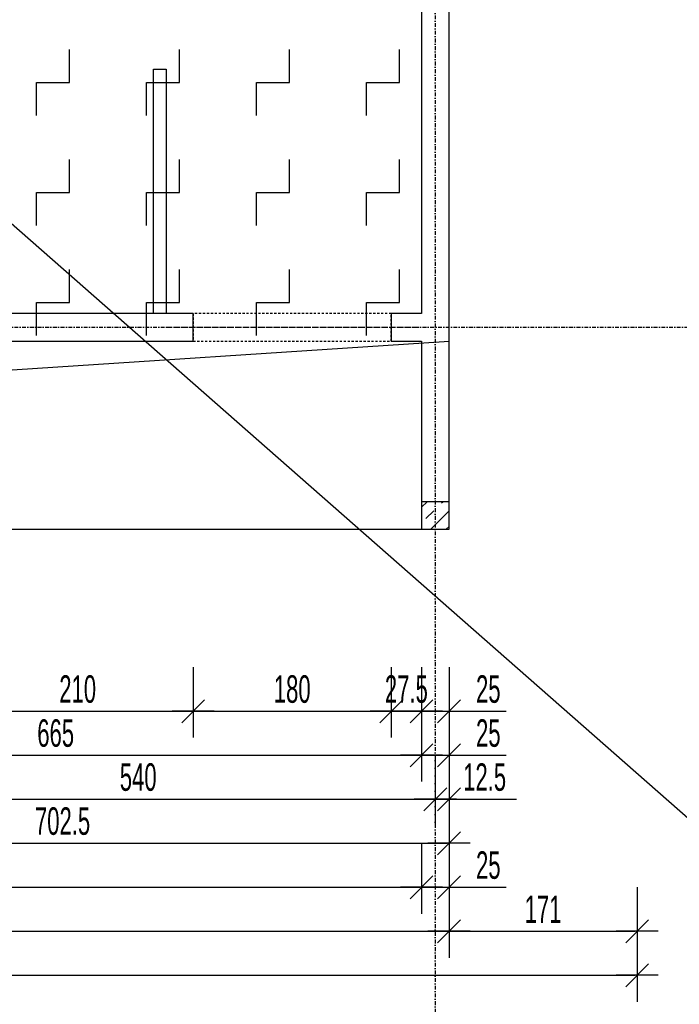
# Model space of a CAD drawing. Header units: millimetres. Extents: x -22500 to -4121, y -19317 to -14831.
# Tile 61 of 70: x -5434 to -4834, y -18631 to -17736. Entities that reach past the tile are written whole.
import ezdxf

# ---------------------------------------------------------------- set-up
doc = ezdxf.new("R2010")
doc.units = ezdxf.units.MM
doc.header["$LTSCALE"] = 10
doc.linetypes.add('MO', pattern=[0.7, 0.35, -0.17, 0.01, -0.17])
doc.linetypes.add('MP', pattern=[0.36, 0.2, -0.16])
for name, color, linetype in [('BA_szr', 1, 'Continuous'), ('BA_wym', 1, 'Continuous'), ('BD_lpm', 1, 'MP'), ('BD_osm', 1, 'MO'), ('BD_wic', 1, 'Continuous'), ('BD_wig', 3, 'Continuous'), ('BZ_P_prz', 4, 'Continuous')]:
    doc.layers.add(name, color=color, linetype=linetype)
doc.styles.add('BIKWYM', font='bikromsw.shx', dxfattribs={"width": 0.6})
doc.dimstyles.new('BA_KR_100_cm', dxfattribs={"dimtxt": 25, "dimasz": 1.666667, "dimexe": 24, "dimexo": 0, "dimgap": 0, "dimtad": 0, "dimdec": 1, "dimrnd": 0.5, "dimzin": 9, "dimdsep": 46, "dimtxsty": 'BIKWYM', "dimblk": 'WYM-KR', "dimcen": 0, "dimdle": 20, "dimclrd": 256, "dimclre": 256, "dimclrt": 2, "dimadec": 0, "dimazin": 0, "dimtfac": 0.033333, "dimtdec": 1, "dimtmove": 0, "dimatfit": 3, "dimldrblk": 'WYM-KR', "dimfxl": 25, "dimfxlon": 1, "dimtvp": 0.8, "dimtolj": 1, "dimarcsym": 0})

# ---------------------------------------------------------------- blocks, each defined once
blk = doc.blocks.new('WYM-KR')
at = {"color": 7, "linetype": 'ByBlock'}
blk.add_line((6.24, 6.24), (-6.24, -6.24), dxfattribs=at)
at = {"linetype": 'ByBlock'}
blk.add_line((11.52, 0), (-11.52, 0), dxfattribs=at)
blk = doc.blocks.new('*D480')
at = {"layer": 'BA_wym', "lineweight": -2}
for p, q in [((-5485.94, -18324.69), (-5485.94, -18388.69)), ((-5275.94, -18324.69), (-5275.94, -18388.69)), ((-5484.27, -18364.69), (-5277.61, -18364.69))]:
    blk.add_line(p, q, dxfattribs=at)
at = {"layer": 'Defpoints', "color": 0}
for p in [(-5485.94, -18028.23), (-5275.94, -18028.23), (-5275.94, -18364.69)]:
    blk.add_point(p, dxfattribs=at)
at = {"layer": 'BA_wym', "lineweight": -2, "xscale": 1.666666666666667, "yscale": 1.666666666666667, "zscale": 1.666666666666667, "rotation": 180}
blk.add_blockref('WYM-KR', (-5485.94, -18364.69), dxfattribs=at)
at = {"layer": 'BA_wym', "lineweight": -2, "xscale": 1.666666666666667, "yscale": 1.666666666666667, "zscale": 1.666666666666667}
blk.add_blockref('WYM-KR', (-5275.94, -18364.69), dxfattribs=at)
at = {"layer": 'BA_wym', "color": 2, "insert": (-5380.94, -18344.69), "char_height": 25, "attachment_point": 5, "style": 'BIKWYM'}
blk.add_mtext('\\A1;210', dxfattribs=at)
blk = doc.blocks.new('*D481')
at = {"layer": 'BA_wym', "lineweight": -2}
for p, q in [((-5275.94, -18324.69), (-5275.94, -18388.69)), ((-5095.94, -18324.69), (-5095.94, -18388.69)), ((-5274.27, -18364.69), (-5097.61, -18364.69))]:
    blk.add_line(p, q, dxfattribs=at)
at = {"layer": 'Defpoints', "color": 0}
for p in [(-5275.94, -18028.23), (-5095.94, -18028.23), (-5095.94, -18364.69)]:
    blk.add_point(p, dxfattribs=at)
at = {"layer": 'BA_wym', "lineweight": -2, "xscale": 1.666666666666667, "yscale": 1.666666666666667, "zscale": 1.666666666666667, "rotation": 180}
blk.add_blockref('WYM-KR', (-5275.94, -18364.69), dxfattribs=at)
at = {"layer": 'BA_wym', "lineweight": -2, "xscale": 1.666666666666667, "yscale": 1.666666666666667, "zscale": 1.666666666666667}
blk.add_blockref('WYM-KR', (-5095.94, -18364.69), dxfattribs=at)
at = {"layer": 'BA_wym', "color": 2, "insert": (-5185.94, -18344.69), "char_height": 25, "attachment_point": 5, "style": 'BIKWYM'}
blk.add_mtext('\\A1;180', dxfattribs=at)
blk = doc.blocks.new('*D482')
at = {"layer": 'BA_wym', "lineweight": -2}
for p, q in [((-5095.94, -18324.69), (-5095.94, -18388.69)), ((-5068.43, -18324.69), (-5068.43, -18388.69)), ((-5097.61, -18364.69), (-5099.27, -18364.69)), ((-5095.94, -18364.69), (-5068.43, -18364.69)), ((-5066.77, -18364.69), (-5065.1, -18364.69))]:
    blk.add_line(p, q, dxfattribs=at)
at = {"layer": 'Defpoints', "color": 0}
for p in [(-5095.94, -18028.23), (-5068.43, -18199.23), (-5068.43, -18364.69)]:
    blk.add_point(p, dxfattribs=at)
at = {"layer": 'BA_wym', "lineweight": -2, "xscale": 1.666666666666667, "yscale": 1.666666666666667, "zscale": 1.666666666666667}
blk.add_blockref('WYM-KR', (-5095.94, -18364.69), dxfattribs=at)
at = {"layer": 'BA_wym', "lineweight": -2, "xscale": 1.666666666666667, "yscale": 1.666666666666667, "zscale": 1.666666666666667, "rotation": 180}
blk.add_blockref('WYM-KR', (-5068.43, -18364.69), dxfattribs=at)
at = {"layer": 'BA_wym', "color": 2, "insert": (-5082.19, -18344.69), "char_height": 25, "attachment_point": 5, "style": 'BIKWYM'}
blk.add_mtext('\\A1;27.5', dxfattribs=at)
blk = doc.blocks.new('*D483')
at = {"layer": 'BA_wym', "lineweight": -2}
for p, q in [((-5068.43, -18324.69), (-5068.43, -18388.69)), ((-5043.43, -18324.69), (-5043.43, -18388.69)), ((-5070.1, -18364.69), (-5071.77, -18364.69)), ((-5068.43, -18364.69), (-5043.43, -18364.69)), ((-5041.77, -18364.69), (-4991.53, -18364.69))]:
    blk.add_line(p, q, dxfattribs=at)
at = {"layer": 'Defpoints', "color": 0}
for p in [(-5068.43, -18199.23), (-5043.43, -18199.23), (-5043.43, -18364.69)]:
    blk.add_point(p, dxfattribs=at)
at = {"layer": 'BA_wym', "lineweight": -2, "xscale": 1.666666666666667, "yscale": 1.666666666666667, "zscale": 1.666666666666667}
blk.add_blockref('WYM-KR', (-5068.43, -18364.69), dxfattribs=at)
at = {"layer": 'BA_wym', "lineweight": -2, "xscale": 1.666666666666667, "yscale": 1.666666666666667, "zscale": 1.666666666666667, "rotation": 180}
blk.add_blockref('WYM-KR', (-5043.43, -18364.69), dxfattribs=at)
at = {"layer": 'BA_wym', "color": 2, "insert": (-5007.72, -18344.69), "char_height": 25, "attachment_point": 5, "style": 'BIKWYM'}
blk.add_mtext('\\A1;25', dxfattribs=at)
blk = doc.blocks.new('*D491')
at = {"layer": 'BA_wym', "lineweight": -2}
for p, q in [((-5733.43, -18364.69), (-5733.43, -18428.69)), ((-5068.43, -18364.69), (-5068.43, -18428.69)), ((-5731.77, -18404.69), (-5070.1, -18404.69))]:
    blk.add_line(p, q, dxfattribs=at)
at = {"layer": 'Defpoints', "color": 0}
for p in [(-5733.43, -18003.23), (-5068.43, -18199.23), (-5068.43, -18404.69)]:
    blk.add_point(p, dxfattribs=at)
at = {"layer": 'BA_wym', "lineweight": -2, "xscale": 1.666666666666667, "yscale": 1.666666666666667, "zscale": 1.666666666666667, "rotation": 180}
blk.add_blockref('WYM-KR', (-5733.43, -18404.69), dxfattribs=at)
at = {"layer": 'BA_wym', "lineweight": -2, "xscale": 1.666666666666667, "yscale": 1.666666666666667, "zscale": 1.666666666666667}
blk.add_blockref('WYM-KR', (-5068.43, -18404.69), dxfattribs=at)
at = {"layer": 'BA_wym', "color": 2, "insert": (-5400.93, -18384.69), "char_height": 25, "attachment_point": 5, "style": 'BIKWYM'}
blk.add_mtext('\\A1;665', dxfattribs=at)
blk = doc.blocks.new('*D492')
at = {"layer": 'BA_wym', "lineweight": -2}
for p, q in [((-5068.43, -18364.69), (-5068.43, -18428.69)), ((-5043.43, -18364.69), (-5043.43, -18428.69)), ((-5070.1, -18404.69), (-5071.77, -18404.69)), ((-5068.43, -18404.69), (-5043.43, -18404.69)), ((-5041.77, -18404.69), (-4991.53, -18404.69))]:
    blk.add_line(p, q, dxfattribs=at)
at = {"layer": 'Defpoints', "color": 0}
for p in [(-5068.43, -18199.23), (-5043.43, -18199.23), (-5043.43, -18404.69)]:
    blk.add_point(p, dxfattribs=at)
at = {"layer": 'BA_wym', "lineweight": -2, "xscale": 1.666666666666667, "yscale": 1.666666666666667, "zscale": 1.666666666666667}
blk.add_blockref('WYM-KR', (-5068.43, -18404.69), dxfattribs=at)
at = {"layer": 'BA_wym', "lineweight": -2, "xscale": 1.666666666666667, "yscale": 1.666666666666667, "zscale": 1.666666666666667, "rotation": 180}
blk.add_blockref('WYM-KR', (-5043.43, -18404.69), dxfattribs=at)
at = {"layer": 'BA_wym', "color": 2, "insert": (-5007.72, -18384.69), "char_height": 25, "attachment_point": 5, "style": 'BIKWYM'}
blk.add_mtext('\\A1;25', dxfattribs=at)
blk = doc.blocks.new('*D499')
at = {"layer": 'BA_wym', "lineweight": -2}
for p, q in [((-5595.93, -18404.69), (-5595.93, -18468.69)), ((-5055.93, -18404.69), (-5055.93, -18468.69)), ((-5594.27, -18444.69), (-5057.6, -18444.69))]:
    blk.add_line(p, q, dxfattribs=at)
at = {"layer": 'Defpoints', "color": 0}
for p in [(-5595.93, -18028.43), (-5055.93, -18032.4), (-5055.93, -18444.69)]:
    blk.add_point(p, dxfattribs=at)
at = {"layer": 'BA_wym', "lineweight": -2, "xscale": 1.666666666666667, "yscale": 1.666666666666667, "zscale": 1.666666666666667, "rotation": 180}
blk.add_blockref('WYM-KR', (-5595.93, -18444.69), dxfattribs=at)
at = {"layer": 'BA_wym', "lineweight": -2, "xscale": 1.666666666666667, "yscale": 1.666666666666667, "zscale": 1.666666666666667}
blk.add_blockref('WYM-KR', (-5055.93, -18444.69), dxfattribs=at)
at = {"layer": 'BA_wym', "color": 2, "insert": (-5325.93, -18424.69), "char_height": 25, "attachment_point": 5, "style": 'BIKWYM'}
blk.add_mtext('\\A1;540', dxfattribs=at)
blk = doc.blocks.new('*D500')
at = {"layer": 'BA_wym', "lineweight": -2}
for p, q in [((-5055.93, -18404.69), (-5055.93, -18468.69)), ((-5043.43, -18404.69), (-5043.43, -18468.69)), ((-5057.6, -18444.69), (-5059.27, -18444.69)), ((-5055.93, -18444.69), (-5043.43, -18444.69)), ((-5041.77, -18444.69), (-4982.01, -18444.69))]:
    blk.add_line(p, q, dxfattribs=at)
at = {"layer": 'Defpoints', "color": 0}
for p in [(-5055.93, -17926.63), (-5043.43, -18199.23), (-5043.43, -18444.69)]:
    blk.add_point(p, dxfattribs=at)
at = {"layer": 'BA_wym', "lineweight": -2, "xscale": 1.666666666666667, "yscale": 1.666666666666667, "zscale": 1.666666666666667}
blk.add_blockref('WYM-KR', (-5055.93, -18444.69), dxfattribs=at)
at = {"layer": 'BA_wym', "lineweight": -2, "xscale": 1.666666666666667, "yscale": 1.666666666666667, "zscale": 1.666666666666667, "rotation": 180}
blk.add_blockref('WYM-KR', (-5043.43, -18444.69), dxfattribs=at)
at = {"layer": 'BA_wym', "color": 2, "insert": (-5011.05, -18424.69), "char_height": 25, "attachment_point": 5, "style": 'BIKWYM'}
blk.add_mtext('\\A1;12.5', dxfattribs=at)
blk = doc.blocks.new('*D504')
at = {"layer": 'BA_wym', "lineweight": -2}
for p, q in [((-5745.93, -18444.69), (-5745.93, -18508.69)), ((-5043.43, -18444.69), (-5043.43, -18508.69)), ((-5744.27, -18484.69), (-5045.1, -18484.69))]:
    blk.add_line(p, q, dxfattribs=at)
at = {"layer": 'Defpoints', "color": 0}
for p in [(-5745.93, -18162.23), (-5043.43, -18199.23), (-5043.43, -18484.69)]:
    blk.add_point(p, dxfattribs=at)
at = {"layer": 'BA_wym', "lineweight": -2, "xscale": 1.666666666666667, "yscale": 1.666666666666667, "zscale": 1.666666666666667, "rotation": 180}
blk.add_blockref('WYM-KR', (-5745.93, -18484.69), dxfattribs=at)
at = {"layer": 'BA_wym', "lineweight": -2, "xscale": 1.666666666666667, "yscale": 1.666666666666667, "zscale": 1.666666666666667}
blk.add_blockref('WYM-KR', (-5043.43, -18484.69), dxfattribs=at)
at = {"layer": 'BA_wym', "color": 2, "insert": (-5394.68, -18464.69), "char_height": 25, "attachment_point": 5, "style": 'BIKWYM'}
blk.add_mtext('\\A1;702.5', dxfattribs=at)
blk = doc.blocks.new('*D506')
at = {"layer": 'BA_wym', "lineweight": -2}
for p, q in [((-7623.43, -18484.69), (-7623.43, -18548.69)), ((-5068.43, -18484.69), (-5068.43, -18548.69)), ((-7621.77, -18524.69), (-5070.1, -18524.69))]:
    blk.add_line(p, q, dxfattribs=at)
at = {"layer": 'Defpoints', "color": 0}
for p in [(-7623.43, -18199.23), (-5068.43, -18199.23), (-5068.43, -18524.69)]:
    blk.add_point(p, dxfattribs=at)
at = {"layer": 'BA_wym', "lineweight": -2, "xscale": 1.666666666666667, "yscale": 1.666666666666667, "zscale": 1.666666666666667, "rotation": 180}
blk.add_blockref('WYM-KR', (-7623.43, -18524.69), dxfattribs=at)
at = {"layer": 'BA_wym', "lineweight": -2, "xscale": 1.666666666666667, "yscale": 1.666666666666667, "zscale": 1.666666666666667}
blk.add_blockref('WYM-KR', (-5068.43, -18524.69), dxfattribs=at)
at = {"layer": 'BA_wym', "color": 2, "insert": (-6345.93, -18504.69), "char_height": 25, "attachment_point": 5, "style": 'BIKWYM'}
blk.add_mtext('\\A1;2555', dxfattribs=at)
blk = doc.blocks.new('*D507')
at = {"layer": 'BA_wym', "lineweight": -2}
for p, q in [((-5068.43, -18484.69), (-5068.43, -18548.69)), ((-5043.43, -18484.69), (-5043.43, -18548.69)), ((-5070.1, -18524.69), (-5071.77, -18524.69)), ((-5068.43, -18524.69), (-5043.43, -18524.69)), ((-5041.77, -18524.69), (-4991.53, -18524.69))]:
    blk.add_line(p, q, dxfattribs=at)
at = {"layer": 'Defpoints', "color": 0}
for p in [(-5068.43, -18199.23), (-5043.43, -18199.23), (-5043.43, -18524.69)]:
    blk.add_point(p, dxfattribs=at)
at = {"layer": 'BA_wym', "lineweight": -2, "xscale": 1.666666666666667, "yscale": 1.666666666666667, "zscale": 1.666666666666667}
blk.add_blockref('WYM-KR', (-5068.43, -18524.69), dxfattribs=at)
at = {"layer": 'BA_wym', "lineweight": -2, "xscale": 1.666666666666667, "yscale": 1.666666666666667, "zscale": 1.666666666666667, "rotation": 180}
blk.add_blockref('WYM-KR', (-5043.43, -18524.69), dxfattribs=at)
at = {"layer": 'BA_wym', "color": 2, "insert": (-5007.72, -18504.69), "char_height": 25, "attachment_point": 5, "style": 'BIKWYM'}
blk.add_mtext('\\A1;25', dxfattribs=at)
blk = doc.blocks.new('*D508')
at = {"layer": 'BA_wym', "lineweight": -2}
for p, q in [((-7648.43, -18524.69), (-7648.43, -18588.69)), ((-5043.43, -18524.69), (-5043.43, -18588.69)), ((-7646.77, -18564.69), (-5045.1, -18564.69))]:
    blk.add_line(p, q, dxfattribs=at)
at = {"layer": 'Defpoints', "color": 0}
for p in [(-7648.43, -18199.23), (-5043.43, -18199.23), (-5043.43, -18564.69)]:
    blk.add_point(p, dxfattribs=at)
at = {"layer": 'BA_wym', "lineweight": -2, "xscale": 1.666666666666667, "yscale": 1.666666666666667, "zscale": 1.666666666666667, "rotation": 180}
blk.add_blockref('WYM-KR', (-7648.43, -18564.69), dxfattribs=at)
at = {"layer": 'BA_wym', "lineweight": -2, "xscale": 1.666666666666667, "yscale": 1.666666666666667, "zscale": 1.666666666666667}
blk.add_blockref('WYM-KR', (-5043.43, -18564.69), dxfattribs=at)
at = {"layer": 'BA_wym', "color": 2, "insert": (-6345.93, -18544.69), "char_height": 25, "attachment_point": 5, "style": 'BIKWYM'}
blk.add_mtext('\\A1;2605', dxfattribs=at)
blk = doc.blocks.new('*D545')
at = {"layer": 'BA_wym', "lineweight": -2}
for p, q in [((-4797.43, -17490.73), (-4748.43, -17490.73)), ((-4772.43, -18172.57), (-4772.43, -17492.4)), ((-4797.43, -18174.23), (-4748.43, -18174.23))]:
    blk.add_line(p, q, dxfattribs=at)
at = {"layer": 'Defpoints', "color": 0}
for p in [(-5043.43, -17490.73), (-4772.43, -17490.73), (-5043.43, -18174.23)]:
    blk.add_point(p, dxfattribs=at)
at = {"layer": 'BA_wym', "lineweight": -2, "xscale": 1.666666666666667, "yscale": 1.666666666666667, "zscale": 1.666666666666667}
for p, rotation in [((-4772.43, -17490.73), 90), ((-4772.43, -18174.23), 270)]:
    blk.add_blockref('WYM-KR', p, dxfattribs=dict(at, rotation=rotation))
at = {"layer": 'BA_wym', "color": 2, "insert": (-4792.43, -17832.48), "char_height": 25, "attachment_point": 5, "rotation": 90, "style": 'BIKWYM'}
blk.add_mtext('\\A1;683.5', dxfattribs=at)
blk = doc.blocks.new('*D546')
at = {"layer": 'BA_wym', "lineweight": -2}
for p, q in [((-4797.43, -18174.23), (-4748.43, -18174.23)), ((-4772.43, -18172.57), (-4772.43, -18170.9)), ((-4772.43, -18174.23), (-4772.43, -18199.23)), ((-4797.43, -18199.23), (-4748.43, -18199.23)), ((-4772.43, -18200.9), (-4772.43, -18234.95))]:
    blk.add_line(p, q, dxfattribs=at)
at = {"layer": 'Defpoints', "color": 0}
for p in [(-5043.43, -18174.23), (-5043.43, -18199.23), (-4772.43, -18199.23)]:
    blk.add_point(p, dxfattribs=at)
at = {"layer": 'BA_wym', "lineweight": -2, "xscale": 1.666666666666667, "yscale": 1.666666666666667, "zscale": 1.666666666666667}
for p, rotation in [((-4772.43, -18174.23), 270), ((-4772.43, -18199.23), 90)]:
    blk.add_blockref('WYM-KR', p, dxfattribs=dict(at, rotation=rotation))
at = {"layer": 'BA_wym', "color": 2, "insert": (-4792.43, -18218.76), "char_height": 25, "attachment_point": 5, "rotation": 90, "style": 'BIKWYM'}
blk.add_mtext('\\A1;25', dxfattribs=at)
blk = doc.blocks.new('*D550')
at = {"layer": 'BA_wym', "lineweight": -2}
for p, q in [((-4757.43, -17173.23), (-4708.43, -17173.23)), ((-4732.43, -17174.9), (-4732.43, -18001.57)), ((-4757.43, -18003.23), (-4708.43, -18003.23))]:
    blk.add_line(p, q, dxfattribs=at)
at = {"layer": 'Defpoints', "color": 0}
for p in [(-5043.43, -17173.23), (-5068.43, -18003.23), (-4732.43, -18003.23)]:
    blk.add_point(p, dxfattribs=at)
at = {"layer": 'BA_wym', "lineweight": -2, "xscale": 1.666666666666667, "yscale": 1.666666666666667, "zscale": 1.666666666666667}
for p, rotation in [((-4732.43, -17173.23), 90), ((-4732.43, -18003.23), 270)]:
    blk.add_blockref('WYM-KR', p, dxfattribs=dict(at, rotation=rotation))
at = {"layer": 'BA_wym', "color": 2, "insert": (-4752.43, -17588.23), "char_height": 25, "attachment_point": 5, "rotation": 90, "style": 'BIKWYM'}
blk.add_mtext('\\A1;830', dxfattribs=at)
blk = doc.blocks.new('*D551')
at = {"layer": 'BA_wym', "lineweight": -2}
for p, q in [((-4732.43, -18001.57), (-4732.43, -17967.52)), ((-4757.43, -18003.23), (-4708.43, -18003.23)), ((-4732.43, -18028.23), (-4732.43, -18003.23)), ((-4757.43, -18028.23), (-4708.43, -18028.23)), ((-4732.43, -18029.9), (-4732.43, -18031.57))]:
    blk.add_line(p, q, dxfattribs=at)
at = {"layer": 'Defpoints', "color": 0}
for p in [(-5068.43, -18003.23), (-4732.43, -18003.23), (-5068.43, -18028.23)]:
    blk.add_point(p, dxfattribs=at)
at = {"layer": 'BA_wym', "lineweight": -2, "xscale": 1.666666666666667, "yscale": 1.666666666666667, "zscale": 1.666666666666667}
for p, rotation in [((-4732.43, -18003.23), 270), ((-4732.43, -18028.23), 90)]:
    blk.add_blockref('WYM-KR', p, dxfattribs=dict(at, rotation=rotation))
at = {"layer": 'BA_wym', "color": 2, "insert": (-4752.43, -17983.71), "char_height": 25, "attachment_point": 5, "rotation": 90, "style": 'BIKWYM'}
blk.add_mtext('\\A1;25', dxfattribs=at)
blk = doc.blocks.new('*D552')
at = {"layer": 'BA_wym', "lineweight": -2}
for p, q in [((-4757.43, -18028.23), (-4708.43, -18028.23)), ((-4732.43, -18029.9), (-4732.43, -18197.57)), ((-4757.43, -18199.23), (-4708.43, -18199.23))]:
    blk.add_line(p, q, dxfattribs=at)
at = {"layer": 'Defpoints', "color": 0}
for p in [(-5068.43, -18028.23), (-5043.43, -18199.23), (-4732.43, -18199.23)]:
    blk.add_point(p, dxfattribs=at)
at = {"layer": 'BA_wym', "lineweight": -2, "xscale": 1.666666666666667, "yscale": 1.666666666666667, "zscale": 1.666666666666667}
for p, rotation in [((-4732.43, -18028.23), 90), ((-4732.43, -18199.23), 270)]:
    blk.add_blockref('WYM-KR', p, dxfattribs=dict(at, rotation=rotation))
at = {"layer": 'BA_wym', "color": 2, "insert": (-4752.43, -18113.73), "char_height": 25, "attachment_point": 5, "rotation": 90, "style": 'BIKWYM'}
blk.add_mtext('\\A1;171', dxfattribs=at)
blk = doc.blocks.new('*D557')
at = {"layer": 'BA_wym', "lineweight": -2}
for p, q in [((-4717.43, -17265.73), (-4668.43, -17265.73)), ((-4692.43, -17267.4), (-4692.43, -18014.07)), ((-4717.43, -18015.73), (-4668.43, -18015.73))]:
    blk.add_line(p, q, dxfattribs=at)
at = {"layer": 'Defpoints', "color": 0}
for p in [(-5043.43, -17265.73), (-5043.43, -18015.73), (-4692.43, -18015.73)]:
    blk.add_point(p, dxfattribs=at)
at = {"layer": 'BA_wym', "lineweight": -2, "xscale": 1.666666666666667, "yscale": 1.666666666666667, "zscale": 1.666666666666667}
for p, rotation in [((-4692.43, -17265.73), 90), ((-4692.43, -18015.73), 270)]:
    blk.add_blockref('WYM-KR', p, dxfattribs=dict(at, rotation=rotation))
at = {"layer": 'BA_wym', "color": 2, "insert": (-4712.43, -17640.73), "char_height": 25, "attachment_point": 5, "rotation": 90, "style": 'BIKWYM'}
blk.add_mtext('\\A1;750', dxfattribs=at)
blk = doc.blocks.new('*D558')
at = {"layer": 'BA_wym', "lineweight": -2}
for p, q in [((-4717.43, -18015.73), (-4668.43, -18015.73)), ((-4692.43, -18017.4), (-4692.43, -18197.57)), ((-4717.43, -18199.23), (-4668.43, -18199.23))]:
    blk.add_line(p, q, dxfattribs=at)
at = {"layer": 'Defpoints', "color": 0}
for p in [(-5043.43, -18015.73), (-5043.43, -18199.23), (-4692.43, -18199.23)]:
    blk.add_point(p, dxfattribs=at)
at = {"layer": 'BA_wym', "lineweight": -2, "xscale": 1.666666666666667, "yscale": 1.666666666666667, "zscale": 1.666666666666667}
for p, rotation in [((-4692.43, -18015.73), 90), ((-4692.43, -18199.23), 270)]:
    blk.add_blockref('WYM-KR', p, dxfattribs=dict(at, rotation=rotation))
at = {"layer": 'BA_wym', "color": 2, "insert": (-4712.43, -18107.48), "char_height": 25, "attachment_point": 5, "rotation": 90, "style": 'BIKWYM'}
blk.add_mtext('\\A1;183.5', dxfattribs=at)
blk = doc.blocks.new('*D560')
at = {"layer": 'BA_wym', "lineweight": -2}
for p, q in [((-4637.43, -16203.23), (-4588.43, -16203.23)), ((-4612.43, -16204.9), (-4612.43, -18026.57)), ((-4637.43, -18028.23), (-4588.43, -18028.23))]:
    blk.add_line(p, q, dxfattribs=at)
at = {"layer": 'Defpoints', "color": 0}
for p in [(-5043.43, -16203.23), (-5068.43, -18028.23), (-4612.43, -18028.23)]:
    blk.add_point(p, dxfattribs=at)
at = {"layer": 'BA_wym', "lineweight": -2, "xscale": 1.666666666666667, "yscale": 1.666666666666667, "zscale": 1.666666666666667}
for p, rotation in [((-4612.43, -16203.23), 90), ((-4612.43, -18028.23), 270)]:
    blk.add_blockref('WYM-KR', p, dxfattribs=dict(at, rotation=rotation))
at = {"layer": 'BA_wym', "color": 2, "insert": (-4632.43, -17115.73), "char_height": 25, "attachment_point": 5, "rotation": 90, "style": 'BIKWYM'}
blk.add_mtext('\\A1;1825', dxfattribs=at)
blk = doc.blocks.new('*D561')
at = {"layer": 'BA_wym', "lineweight": -2}
for p, q in [((-4637.43, -18028.23), (-4588.43, -18028.23)), ((-4612.43, -18029.9), (-4612.43, -18197.57)), ((-4637.43, -18199.23), (-4588.43, -18199.23))]:
    blk.add_line(p, q, dxfattribs=at)
at = {"layer": 'Defpoints', "color": 0}
for p in [(-5068.43, -18028.23), (-5043.43, -18199.23), (-4612.43, -18199.23)]:
    blk.add_point(p, dxfattribs=at)
at = {"layer": 'BA_wym', "lineweight": -2, "xscale": 1.666666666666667, "yscale": 1.666666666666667, "zscale": 1.666666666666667}
for p, rotation in [((-4612.43, -18028.23), 90), ((-4612.43, -18199.23), 270)]:
    blk.add_blockref('WYM-KR', p, dxfattribs=dict(at, rotation=rotation))
at = {"layer": 'BA_wym', "color": 2, "insert": (-4632.43, -18113.73), "char_height": 25, "attachment_point": 5, "rotation": 90, "style": 'BIKWYM'}
blk.add_mtext('\\A1;171', dxfattribs=at)
blk = doc.blocks.new('*D562')
at = {"layer": 'BA_wym', "lineweight": -2}
for p, q in [((-4597.43, -16152.23), (-4548.43, -16152.23)), ((-4572.43, -16153.9), (-4572.43, -18197.57)), ((-4597.43, -18199.23), (-4548.43, -18199.23))]:
    blk.add_line(p, q, dxfattribs=at)
at = {"layer": 'Defpoints', "color": 0}
for p in [(-5733.43, -16152.23), (-5043.43, -18199.23), (-4572.43, -18199.23)]:
    blk.add_point(p, dxfattribs=at)
at = {"layer": 'BA_wym', "lineweight": -2, "xscale": 1.666666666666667, "yscale": 1.666666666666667, "zscale": 1.666666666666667}
for p, rotation in [((-4572.43, -16152.23), 90), ((-4572.43, -18199.23), 270)]:
    blk.add_blockref('WYM-KR', p, dxfattribs=dict(at, rotation=rotation))
at = {"layer": 'BA_wym', "color": 2, "insert": (-4592.43, -17175.73), "char_height": 25, "attachment_point": 5, "rotation": 90, "style": 'BIKWYM'}
blk.add_mtext('\\A1;2047', dxfattribs=at)
blk = doc.blocks.new('*D566')
at = {"layer": 'BA_wym', "lineweight": -2}
for p, q in [((-5043.43, -18524.69), (-5043.43, -18588.69)), ((-4872.43, -18524.69), (-4872.43, -18588.69)), ((-5041.77, -18564.69), (-4874.1, -18564.69))]:
    blk.add_line(p, q, dxfattribs=at)
at = {"layer": 'Defpoints', "color": 0}
for p in [(-4872.43, -17100.73), (-5043.43, -18199.23), (-4872.43, -18564.69)]:
    blk.add_point(p, dxfattribs=at)
at = {"layer": 'BA_wym', "lineweight": -2, "xscale": 1.666666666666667, "yscale": 1.666666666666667, "zscale": 1.666666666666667, "rotation": 180}
blk.add_blockref('WYM-KR', (-5043.43, -18564.69), dxfattribs=at)
at = {"layer": 'BA_wym', "lineweight": -2, "xscale": 1.666666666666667, "yscale": 1.666666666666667, "zscale": 1.666666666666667}
blk.add_blockref('WYM-KR', (-4872.43, -18564.69), dxfattribs=at)
at = {"layer": 'BA_wym', "color": 2, "insert": (-4957.93, -18544.69), "char_height": 25, "attachment_point": 5, "style": 'BIKWYM'}
blk.add_mtext('\\A1;171', dxfattribs=at)
blk = doc.blocks.new('*D568')
at = {"layer": 'BA_wym', "lineweight": -2}
for p, q in [((-7819.43, -18564.69), (-7819.43, -18628.69)), ((-4872.43, -18564.69), (-4872.43, -18628.69)), ((-7817.77, -18604.69), (-4874.1, -18604.69))]:
    blk.add_line(p, q, dxfattribs=at)
at = {"layer": 'Defpoints', "color": 0}
for p in [(-7819.43, -17100.73), (-4872.43, -17100.73), (-4872.43, -18604.69)]:
    blk.add_point(p, dxfattribs=at)
at = {"layer": 'BA_wym', "lineweight": -2, "xscale": 1.666666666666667, "yscale": 1.666666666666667, "zscale": 1.666666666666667, "rotation": 180}
blk.add_blockref('WYM-KR', (-7819.43, -18604.69), dxfattribs=at)
at = {"layer": 'BA_wym', "lineweight": -2, "xscale": 1.666666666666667, "yscale": 1.666666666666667, "zscale": 1.666666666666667}
blk.add_blockref('WYM-KR', (-4872.43, -18604.69), dxfattribs=at)
at = {"layer": 'BA_wym', "color": 2, "insert": (-6345.93, -18584.69), "char_height": 25, "attachment_point": 5, "style": 'BIKWYM'}
blk.add_mtext('\\A1;2947', dxfattribs=at)
blk = doc.blocks.new('*D638')
at = {"layer": 'BA_wym', "lineweight": -2}
for p, q in [((-4557.43, -16032.22), (-4508.43, -16032.22)), ((-4532.43, -16033.89), (-4532.43, -18197.57)), ((-4557.43, -18199.23), (-4508.43, -18199.23))]:
    blk.add_line(p, q, dxfattribs=at)
at = {"layer": 'Defpoints', "color": 0}
for p in [(-5727.43, -16032.22), (-5043.43, -18199.23), (-4532.43, -18199.23)]:
    blk.add_point(p, dxfattribs=at)
at = {"layer": 'BA_wym', "lineweight": -2, "xscale": 1.666666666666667, "yscale": 1.666666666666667, "zscale": 1.666666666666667}
for p, rotation in [((-4532.43, -16032.22), 90), ((-4532.43, -18199.23), 270)]:
    blk.add_blockref('WYM-KR', p, dxfattribs=dict(at, rotation=rotation))
at = {"layer": 'BA_wym', "color": 2, "insert": (-4552.43, -17115.73), "char_height": 25, "attachment_point": 5, "rotation": 90, "style": 'BIKWYM'}
blk.add_mtext('\\A1;2167', dxfattribs=at)

msp = doc.modelspace()

# ---------------------------------------------------------------- hatches: boundary and pattern name
at = {"layer": 'BA_szr'}
h = msp.add_hatch(dxfattribs=at)
h.set_pattern_fill('BIK_ZELBET', color=256, scale=100, angle=45, pattern_type=2)
h.set_pattern_definition([(45, (-16682.21, -19243.086), (-14.142136, 14.142136), []), (45, (-16689.282, -19236.015), (-14.142136, 14.142136), [10, -10])])
h.paths.add_polyline_path([(-5068.43, -18199.23), (-5043.43, -18199.23), (-5043.43, -18174.23), (-5068.43, -18174.23)])

# ---------------------------------------------------------------- linework, layer by layer
at = {"layer": 'BD_lpm'}
msp.add_lwpolyline([(-5275.94, -18028.23), (-5095.94, -18028.23), (-5095.94, -18003.23), (-5275.94, -18003.23)], close=True, dxfattribs=at)
at = {"layer": 'BD_osm', "color": 5}
msp.add_line((-5300.94, -18015.73), (-5070.94, -18015.73), dxfattribs=at)
at = {"layer": 'BD_osm'}
for points in [[(-5055.93, -15492.23), (-5055.93, -18704.69)], [(-8259.43, -18015.73), (-4432.43, -18015.73)]]:
    msp.add_lwpolyline(points, dxfattribs=at)
at = {"layer": 'BD_wic', "color": 5}
msp.add_line((-4120.79, -19082.11), (-8688.2, -15067.9), dxfattribs=at)
at = {"layer": 'BD_wic', "color": 8}
msp.add_lwpolyline([(-5311.93, -18003.23), (-5311.93, -17781.25), (-5300.43, -17781.25), (-5300.43, -18003.23)], dxfattribs=at)
at = {"layer": 'BD_wic'}
for points in [[(-7648.43, -18199.23), (-5043.43, -18028.23)], [(-7623.43, -18199.23), (-5068.43, -18199.23)]]:
    msp.add_lwpolyline(points, dxfattribs=at)
at = {"layer": 'BD_wig'}
msp.add_lwpolyline([(-5068.43, -18199.23), (-5043.43, -18199.23), (-5043.43, -17490.73), (-5068.43, -17490.73), (-5068.43, -18003.23), (-5095.94, -18003.23), (-5095.94, -18028.23), (-5068.43, -18028.23), (-5068.43, -18199.23)], dxfattribs=at)
for points in [[(-5485.94, -18028.23), (-5275.94, -18028.23), (-5275.94, -18003.23), (-5485.94, -18003.23)], [(-5068.43, -18199.23), (-5043.43, -18199.23), (-5043.43, -18174.23), (-5068.43, -18174.23)]]:
    msp.add_lwpolyline(points, close=True, dxfattribs=at)
at = {"layer": 'BZ_P_prz'}
for points in [[(-5418.43, -17823.23), (-5418.43, -17793.23), (-5388.43, -17793.23), (-5388.43, -17763.23)], [(-5318.43, -17823.23), (-5318.43, -17793.23), (-5288.43, -17793.23), (-5288.43, -17763.23)], [(-5218.43, -17823.23), (-5218.43, -17793.23), (-5188.43, -17793.23), (-5188.43, -17763.23)], [(-5118.43, -17823.23), (-5118.43, -17793.23), (-5088.43, -17793.23), (-5088.43, -17763.23)], [(-5418.43, -17923.23), (-5418.43, -17893.23), (-5388.43, -17893.23), (-5388.43, -17863.23)], [(-5318.43, -17923.23), (-5318.43, -17893.23), (-5288.43, -17893.23), (-5288.43, -17863.23)], [(-5218.43, -17923.23), (-5218.43, -17893.23), (-5188.43, -17893.23), (-5188.43, -17863.23)], [(-5118.43, -17923.23), (-5118.43, -17893.23), (-5088.43, -17893.23), (-5088.43, -17863.23)], [(-5418.43, -18023.23), (-5418.43, -17993.23), (-5388.43, -17993.23), (-5388.43, -17963.23)], [(-5318.43, -18023.23), (-5318.43, -17993.23), (-5288.43, -17993.23), (-5288.43, -17963.23)], [(-5218.43, -18023.23), (-5218.43, -17993.23), (-5188.43, -17993.23), (-5188.43, -17963.23)], [(-5118.43, -18023.23), (-5118.43, -17993.23), (-5088.43, -17993.23), (-5088.43, -17963.23)]]:
    msp.add_lwpolyline(points, dxfattribs=at)

# ---------------------------------------------------------------- dimensions: what is measured, and where the dimension line sits
at = {"layer": 'BA_wym'}
for base, p1, p2, picture, middle in [((-4532.43, -18199.23), (-5727.43, -16032.22), (-5043.43, -18199.23), '*D638', (-4552.43, -17115.73)), ((-4572.43, -18199.23), (-5733.43, -16152.23), (-5043.43, -18199.23), '*D562', (-4592.43, -17175.73)), ((-4612.43, -18028.23), (-5043.43, -16203.23), (-5068.43, -18028.23), '*D560', (-4632.43, -17115.73)), ((-4732.43, -18003.23), (-5043.43, -17173.23), (-5068.43, -18003.23), '*D550', (-4752.43, -17588.23)), ((-4692.43, -18015.73), (-5043.43, -17265.73), (-5043.43, -18015.73), '*D557', (-4712.43, -17640.73)), ((-4772.43, -17490.73), (-5043.43, -18174.23), (-5043.43, -17490.73), '*D545', (-4792.43, -17832.48)), ((-4732.43, -18003.23), (-5068.43, -18028.23), (-5068.43, -18003.23), '*D551', (-4752.43, -17983.71)), ((-4692.43, -18199.23), (-5043.43, -18015.73), (-5043.43, -18199.23), '*D558', (-4712.43, -18107.48)), ((-4732.43, -18199.23), (-5068.43, -18028.23), (-5043.43, -18199.23), '*D552', (-4752.43, -18113.73)), ((-4612.43, -18199.23), (-5068.43, -18028.23), (-5043.43, -18199.23), '*D561', (-4632.43, -18113.73)), ((-4772.43, -18199.23), (-5043.43, -18174.23), (-5043.43, -18199.23), '*D546', (-4792.43, -18218.76))]:
    dim = msp.add_linear_dim(base=base, p1=p1, p2=p2, angle=90, dimstyle='BA_KR_100_cm', override={"dimatfit": 1}, dxfattribs=at)
    dim.commit()
    dim.dimension.update_dxf_attribs({"geometry": picture, "text_midpoint": middle})
for base, p1, p2, override, picture, middle in [((-4872.43, -18604.69), (-7819.43, -17100.73), (-4872.43, -17100.73), {"dimatfit": 1, "dimfxl": 40}, '*D568', (-6345.93, -18584.69)), ((-4872.43, -18564.69), (-5043.43, -18199.23), (-4872.43, -17100.73), {"dimatfit": 1, "dimfxl": 40}, '*D566', (-4957.93, -18544.69)), ((-5043.43, -18444.69), (-5055.93, -17926.63), (-5043.43, -18199.23), {"dimblk": 'WYM-KR', "dimatfit": 1, "dimfxl": 40}, '*D500', (-5011.05, -18424.69)), ((-5068.43, -18404.69), (-5733.43, -18003.23), (-5068.43, -18199.23), {"dimtmove": 1, "dimatfit": 1, "dimfxl": 40}, '*D491', (-5400.93, -18384.69)), ((-5055.93, -18444.69), (-5595.93, -18028.43), (-5055.93, -18032.4), {"dimtmove": 1, "dimatfit": 1, "dimfxl": 40}, '*D499', (-5325.93, -18424.69)), ((-5275.94, -18364.69), (-5485.94, -18028.23), (-5275.94, -18028.23), {"dimtmove": 1, "dimatfit": 1, "dimfxl": 40}, '*D480', (-5380.94, -18344.69)), ((-5095.94, -18364.69), (-5275.94, -18028.23), (-5095.94, -18028.23), {"dimtmove": 1, "dimatfit": 1, "dimfxl": 40}, '*D481', (-5185.94, -18344.69)), ((-5043.43, -18484.69), (-5745.93, -18162.23), (-5043.43, -18199.23), {"dimtmove": 1, "dimatfit": 1, "dimfxl": 40}, '*D504', (-5394.68, -18464.69)), ((-5043.43, -18564.69), (-7648.43, -18199.23), (-5043.43, -18199.23), {"dimatfit": 1, "dimfxl": 40}, '*D508', (-6345.93, -18544.69)), ((-5068.43, -18524.69), (-7623.43, -18199.23), (-5068.43, -18199.23), {"dimtmove": 1, "dimatfit": 1, "dimfxl": 40}, '*D506', (-6345.93, -18504.69))]:
    dim = msp.add_linear_dim(base=base, p1=p1, p2=p2, dimstyle='BA_KR_100_cm', override=override, dxfattribs=at)
    dim.commit()
    dim.dimension.update_dxf_attribs({"geometry": picture, "text_midpoint": middle})
for base, p1, p2, picture, middle in [((-5068.43, -18364.69), (-5095.94, -18028.23), (-5068.43, -18199.23), '*D482', (-5082.19, -18364.69)), ((-5043.43, -18364.69), (-5068.43, -18199.23), (-5043.43, -18199.23), '*D483', (-5007.72, -18364.69)), ((-5043.43, -18404.69), (-5068.43, -18199.23), (-5043.43, -18199.23), '*D492', (-5007.72, -18404.69)), ((-5043.43, -18524.69), (-5068.43, -18199.23), (-5043.43, -18199.23), '*D507', (-5007.72, -18524.69))]:
    dim = msp.add_linear_dim(base=base, p1=p1, p2=p2, dimstyle='BA_KR_100_cm', override={"dimblk": 'WYM-KR', "dimatfit": 1, "dimfxl": 40}, dxfattribs=at)
    dim.commit()
    dim.dimension.update_dxf_attribs({"geometry": picture, "text_midpoint": middle, "dimtype": 160})

doc.saveas('drawing.dxf')
